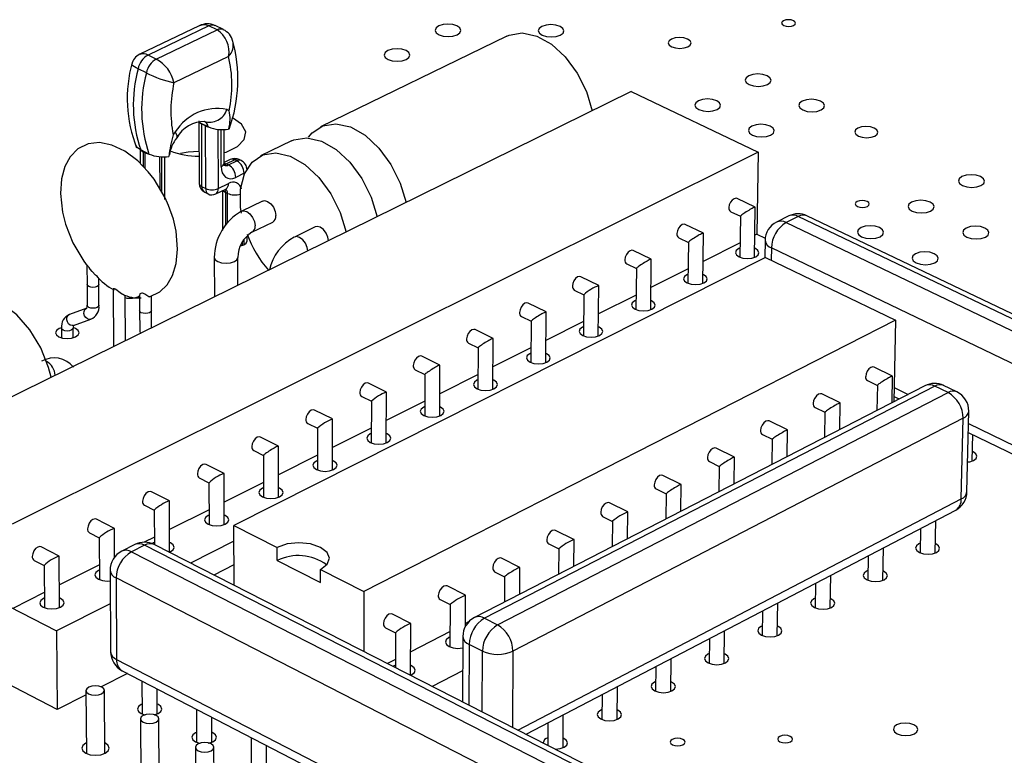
# Model space of a CAD drawing. Extents: x 0 to 200, y 0 to 149.
# Tile 7 of 10: x 123 to 152, y 106 to 127. Entities that reach past the tile are written whole.
import ezdxf

# ---------------------------------------------------------------- set-up
doc = ezdxf.new("R2010")
doc.units = 0
doc.layers.get('0').update_dxf_attribs({"linetype": 'CONTINUOUS'})

msp = doc.modelspace()

# ---------------------------------------------------------------- linework, layer by layer
at = {"color": 7, "linetype": 'CONTINUOUS'}
for p, q in [((128.528, 127.262), (126.808, 126.438)), ((128.802, 127.256), (127.043, 126.413)), ((129.042, 127.14), (128.802, 127.256)), ((129.227, 127.15), (128.988, 127.266)), ((127.283, 126.296), (129.042, 127.14)), ((137.436, 126.965), (132.041, 124.339)), ((127.283, 126.296), (127.043, 126.413)), ((129.374, 126.374), (127.794, 125.613)), ((126.995, 125.899), (126.756, 126.016)), ((141.034, 125.353), (119.427, 114.711)), ((141.034, 125.353), (144.712, 123.601)), ((128.517, 124.505), (128.522, 122.694)), ((128.545, 124.454), (128.535, 124.459)), ((128.783, 124.338), (128.545, 124.454)), ((128.71, 124.36), (128.59, 124.418)), ((128.59, 124.418), (128.596, 122.607)), ((128.715, 122.549), (128.71, 124.36)), ((128.793, 124.333), (128.783, 124.338)), ((129.25, 123.286), (129.248, 124.259)), ((131.202, 123.931), (130.301, 123.492)), ((144.712, 123.601), (123.106, 112.825)), ((126.814, 123.676), (126.816, 123.276)), ((126.832, 123.664), (126.828, 123.666)), ((127.071, 123.547), (126.832, 123.664)), ((126.959, 123.58), (126.899, 123.609)), ((127.075, 123.544), (127.071, 123.547)), ((127.535, 122.229), (127.529, 123.469)), ((127.657, 123.534), (127.647, 123.478)), ((144.712, 123.601), (144.676, 121.224)), ((129.426, 123.385), (129.25, 123.299)), ((129.554, 123.377), (129.315, 123.261)), ((129.315, 123.261), (129.374, 123.231)), ((129.374, 123.231), (129.614, 123.348)), ((129.614, 123.348), (129.554, 123.377)), ((129.744, 123.355), (129.685, 123.385)), ((129.823, 122.988), (129.583, 122.871)), ((128.596, 122.607), (128.715, 122.549)), ((129.074, 122.549), (129.374, 122.695)), ((128.687, 122.439), (128.783, 122.391)), ((129.006, 122.391), (129.295, 122.531)), ((129.201, 122.486), (129.204, 121.339)), ((129.346, 122.406), (129.287, 122.435)), ((130.357, 122.185), (129.755, 121.891)), ((144.625, 122.01), (144.103, 122.261)), ((143.918, 121.876), (144.196, 121.743)), ((144.196, 121.744), (144.178, 120.56)), ((144.605, 120.554), (144.626, 122.008)), ((145.595, 121.754), (145.24, 121.575)), ((145.873, 121.74), (145.518, 121.562)), ((159.435, 115.248), (145.873, 121.74)), ((159.684, 115.271), (146.124, 121.759)), ((130.054, 121.28), (130.655, 121.575)), ((143.123, 121.257), (142.601, 121.509)), ((145.518, 121.562), (159.081, 115.062)), ((129.913, 121.013), (129.913, 121.171)), ((130.06, 121.283), (130.054, 121.28)), ((131.882, 121.436), (131.28, 121.14)), ((143.105, 119.798), (143.124, 121.255)), ((144.676, 121.224), (144.614, 121.193)), ((144.676, 121.224), (144.913, 121.11)), ((142.415, 121.124), (142.693, 120.989)), ((142.693, 120.991), (142.678, 119.803)), ((144.185, 120.977), (143.114, 120.438)), ((144.909, 121.048), (144.902, 120.54)), ((141.614, 120.5), (141.091, 120.753)), ((158.65, 114.312), (145.095, 120.83)), ((125.275, 120.319), (125.279, 119.759)), ((128.963, 120.549), (128.966, 119.409)), ((144.921, 120.55), (129.531, 112.79)), ((129.644, 119.743), (129.643, 120.551)), ((140.904, 120.367), (141.183, 120.232)), ((141.598, 119.038), (141.615, 120.498)), ((144.921, 120.55), (148.686, 118.738)), ((141.183, 120.233), (141.169, 119.043)), ((142.683, 120.222), (141.605, 119.68)), ((125.28, 119.779), (125.284, 119.162)), ((125.62, 119.761), (125.619, 119.946)), ((125.623, 119.165), (125.619, 119.781)), ((140.096, 119.739), (139.574, 119.993)), ((126.037, 119.643), (126.047, 117.971)), ((126.387, 118.139), (126.38, 119.46)), ((139.386, 119.606), (139.664, 119.471)), ((139.664, 119.472), (139.653, 118.279)), ((140.082, 118.275), (140.097, 119.737)), ((141.174, 119.463), (140.089, 118.917)), ((126.797, 119.449), (126.8, 118.971)), ((127.142, 118.972), (127.14, 119.436)), ((138.57, 118.974), (138.049, 119.229)), ((125.27, 119.083), (124.772, 118.903)), ((126.8, 119.051), (126.804, 118.403)), ((127.143, 118.511), (127.141, 119.052)), ((138.559, 117.507), (138.571, 118.972)), ((124.888, 118.584), (125.385, 118.764)), ((125.396, 118.769), (125.385, 118.764)), ((148.686, 118.738), (133.297, 110.879)), ((137.859, 118.842), (138.138, 118.705)), ((138.138, 118.706), (138.129, 117.51)), ((139.657, 118.7), (138.565, 118.151)), ((148.686, 118.738), (148.639, 116.374)), ((124.535, 118.503), (124.537, 118.225)), ((124.876, 118.228), (124.874, 118.505)), ((124.948, 118.492), (124.879, 118.519)), ((137.037, 118.205), (136.515, 118.461)), ((136.324, 118.073), (136.604, 117.936)), ((137.028, 116.735), (137.038, 118.203)), ((136.604, 117.937), (136.597, 116.738)), ((138.132, 117.933), (137.032, 117.38)), ((135.495, 117.431), (134.974, 117.689)), ((134.782, 117.301), (135.061, 117.162)), ((135.489, 115.959), (135.496, 117.43)), ((148.601, 117.117), (148.066, 117.376)), ((133.945, 116.654), (133.424, 116.913)), ((135.061, 117.164), (135.056, 115.961)), ((136.599, 117.162), (135.492, 116.606)), ((147.877, 116.986), (148.162, 116.847)), ((148.586, 116.347), (148.601, 117.116)), ((133.941, 115.18), (133.946, 116.652)), ((149.536, 116.836), (136.496, 110.123)), ((149.827, 116.822), (136.785, 110.105)), ((137.167, 109.912), (150.208, 116.638)), ((148.162, 116.848), (148.148, 116.122)), ((150.208, 116.638), (149.827, 116.822)), ((150.463, 116.658), (150.081, 116.843)), ((133.231, 116.524), (133.511, 116.385)), ((133.511, 116.386), (133.508, 115.181)), ((135.058, 116.388), (133.943, 115.827)), ((147.084, 116.338), (146.55, 116.598)), ((147.071, 115.567), (147.085, 116.337)), ((148.642, 116.527), (148.794, 116.454)), ((132.387, 115.873), (131.866, 116.133)), ((146.359, 116.207), (146.645, 116.068)), ((146.645, 116.069), (146.632, 115.341)), ((150.756, 113.76), (150.808, 116.095)), ((132.386, 114.396), (132.388, 115.871)), ((150.643, 115.893), (137.61, 109.149)), ((145.559, 115.555), (145.025, 115.816)), ((150.592, 113.557), (150.643, 115.893)), ((131.672, 115.743), (131.952, 115.603)), ((131.952, 115.604), (131.951, 114.396)), ((133.509, 115.609), (132.387, 115.044)), ((145.547, 114.783), (145.56, 115.554)), ((150.794, 115.483), (158.723, 111.637)), ((130.82, 115.087), (130.3, 115.348)), ((144.833, 115.425), (145.119, 115.285)), ((145.119, 115.285), (145.108, 114.556)), ((150.908, 114.658), (150.925, 115.42)), ((130.104, 114.958), (130.385, 114.817)), ((130.822, 113.607), (130.821, 115.086)), ((144.026, 114.768), (143.492, 115.03)), ((150.931, 114.919), (150.914, 114.927)), ((130.385, 114.818), (130.386, 113.607)), ((131.951, 114.825), (130.822, 114.258)), ((143.299, 114.638), (143.585, 114.497)), ((144.015, 113.994), (144.026, 114.767)), ((129.245, 114.298), (128.726, 114.56)), ((143.585, 114.498), (143.575, 113.767)), ((128.528, 114.169), (128.809, 114.027)), ((129.25, 112.815), (129.247, 114.296)), ((130.385, 114.038), (129.248, 113.466)), ((142.484, 113.976), (141.951, 114.24)), ((127.662, 113.504), (127.143, 113.767)), ((128.809, 114.028), (128.813, 112.814)), ((141.757, 113.847), (142.043, 113.705)), ((142.475, 113.201), (142.485, 113.975)), ((127.669, 112.019), (127.663, 113.502)), ((142.043, 113.706), (142.034, 112.974)), ((126.944, 113.376), (127.225, 113.233)), ((127.225, 113.234), (127.23, 112.232)), ((128.811, 113.247), (127.667, 112.671)), ((137.99, 106.742), (150.429, 113.234)), ((140.935, 113.181), (140.402, 113.446)), ((126.071, 112.705), (125.551, 112.97)), ((140.206, 113.052), (140.493, 112.909)), ((140.493, 112.91), (140.485, 112.177)), ((140.927, 112.404), (140.936, 113.179)), ((149.832, 111.99), (149.852, 112.933)), ((126.077, 111.876), (126.072, 112.704)), ((129.534, 111.056), (129.531, 112.79)), ((129.531, 112.79), (130.781, 112.156)), ((139.377, 112.381), (138.844, 112.647)), ((149.412, 112.703), (149.397, 112)), ((125.351, 112.578), (125.633, 112.434)), ((125.633, 112.436), (125.641, 111.215)), ((127.229, 112.451), (126.934, 112.303)), ((129.531, 112.331), (128.277, 111.698)), ((139.371, 111.603), (139.378, 112.379)), ((124.47, 111.903), (123.952, 112.169)), ((126.664, 112.237), (126.285, 112.046)), ((126.939, 112.217), (126.561, 112.027)), ((140.519, 105.286), (126.939, 112.217)), ((140.801, 105.308), (127.224, 112.235)), ((130.781, 111.774), (130.781, 112.156)), ((138.647, 112.253), (138.935, 112.109)), ((138.935, 112.11), (138.928, 111.375)), ((148.317, 111.197), (148.336, 112.142)), ((149.855, 112.257), (149.837, 112.265)), ((123.75, 111.777), (124.032, 111.632)), ((124.483, 110.413), (124.471, 111.901)), ((126.561, 112.027), (140.14, 105.086)), ((127.657, 112.014), (127.696, 112.031)), ((130.781, 111.774), (132.036, 111.136)), ((137.811, 111.576), (137.278, 111.844)), ((147.895, 111.912), (147.882, 111.206)), ((124.032, 111.633), (124.042, 110.409)), ((125.638, 111.651), (124.478, 111.068)), ((125.944, 111.489), (125.958, 109.13)), ((129.533, 111.648), (128.952, 111.353)), ((132.036, 111.136), (132.036, 111.519)), ((132.036, 111.519), (133.297, 110.879)), ((137.806, 110.798), (137.812, 111.575)), ((148.341, 111.465), (148.323, 111.474)), ((139.693, 104.31), (126.121, 111.27)), ((126.121, 111.27), (126.135, 108.91)), ((137.08, 111.449), (137.368, 111.305)), ((137.368, 111.305), (137.363, 110.569)), ((146.795, 110.4), (146.812, 111.346)), ((136.236, 110.768), (135.704, 111.037)), ((146.37, 111.116), (146.358, 110.408)), ((122.667, 110.627), (124.392, 109.736)), ((124.038, 110.847), (123.128, 110.389)), ((133.297, 110.879), (133.293, 109.138)), ((135.504, 110.641), (135.792, 110.496)), ((136.232, 109.864), (136.237, 110.767)), ((146.819, 110.669), (146.8, 110.678)), ((125.949, 110.522), (124.392, 109.736)), ((135.792, 110.496), (135.786, 109.272)), ((145.264, 109.599), (145.279, 110.547)), ((134.653, 109.955), (134.121, 110.225)), ((136.785, 110.105), (137.167, 109.912)), ((144.838, 110.316), (144.827, 109.606)), ((133.92, 109.829), (134.208, 109.682)), ((134.648, 108.454), (134.654, 109.954)), ((136.327, 109.996), (136.232, 109.947)), ((145.289, 109.868), (145.269, 109.878)), ((124.392, 109.736), (124.41, 107.461)), ((134.208, 109.683), (134.205, 108.673)), ((135.788, 109.718), (134.651, 109.133)), ((136.158, 109.572), (136.147, 107.683)), ((143.297, 109.512), (143.287, 108.799)), ((143.726, 108.793), (143.739, 109.743)), ((136.726, 109.149), (136.344, 109.343)), ((126.135, 108.91), (139.67, 101.915)), ((142.179, 107.983), (142.19, 108.934)), ((143.751, 109.064), (143.73, 109.074)), ((124.41, 107.461), (121.925, 108.755)), ((134.206, 108.904), (133.981, 108.788)), ((141.747, 108.703), (141.739, 107.989)), ((126.454, 108.501), (125.691, 108.113)), ((126.292, 108.584), (139.82, 101.587)), ((134.64, 108.451), (134.679, 108.469)), ((136.152, 108.581), (135.275, 108.127)), ((126.867, 108.287), (126.872, 107.331)), ((127.313, 107.333), (127.31, 108.058)), ((140.623, 107.169), (140.634, 108.122)), ((142.205, 108.255), (142.182, 108.265)), ((125.248, 107.887), (124.41, 107.461)), ((125.247, 108.009), (125.259, 106.184)), ((125.79, 106.188), (125.779, 108.012)), ((140.189, 107.89), (140.182, 107.174)), ((127.343, 107.602), (127.312, 107.616)), ((128.445, 107.471), (128.448, 106.513)), ((128.89, 106.514), (128.888, 107.241)), ((139.06, 106.35), (139.068, 107.305)), ((140.65, 107.442), (140.626, 107.453)), ((126.828, 107.189), (126.837, 105.36)), ((127.369, 105.363), (127.361, 107.191)), ((138.623, 107.073), (138.618, 106.422)), ((128.92, 106.785), (128.889, 106.799)), ((130.031, 106.65), (130.033, 105.691)), ((139.087, 106.624), (139.062, 106.635)), ((125.808, 106.485), (125.789, 106.495)), ((128.417, 106.364), (128.423, 104.532)), ((128.957, 104.534), (128.952, 106.366)), ((130.476, 105.691), (130.475, 106.421))]:
    msp.add_line(p, q, dxfattribs=at)
at = {"color": 8, "linetype": 'CONTINUOUS'}
for p, q in [((129.069, 124.265), (129.074, 122.549)), ((129.162, 123.183), (129.16, 124.257)), ((126.899, 123.609), (126.901, 123.188)), ((126.961, 123.127), (126.959, 123.58)), ((127.38, 123.475), (127.384, 122.542)), ((127.445, 122.439), (127.441, 123.47)), ((129.823, 122.939), (129.823, 122.988)), ((129.287, 122.435), (129.289, 121.481)), ((129.348, 121.554), (129.346, 122.406)), ((129.766, 120.974), (129.767, 120.896)), ((129.826, 120.921), (129.826, 121.064)), ((145.095, 120.83), (145.09, 120.469)), ((148.647, 116.781), (149.05, 116.586)), ((150.8, 115.738), (158.577, 111.968)), ((137.755, 106.863), (150.592, 113.557)), ((136.344, 109.343), (136.334, 107.587)), ((136.715, 107.393), (136.726, 109.149)), ((137.61, 109.149), (137.594, 106.944))]:
    msp.add_line(p, q, dxfattribs=at)
at = {"color": 7, "linetype": 'CONTINUOUS'}
for points in [[(145.729, 127.409), (145.662, 127.43), (145.585, 127.438), (145.509, 127.43), (145.445, 127.409), (145.403, 127.378), (145.39, 127.341), (145.407, 127.304), (145.452, 127.273), (145.518, 127.252), (145.595, 127.245), (145.672, 127.252), (145.735, 127.273), (145.777, 127.304), (145.791, 127.341), (145.774, 127.378), (145.729, 127.409)], [(135.989, 127.256), (135.868, 127.294), (135.726, 127.308), (135.585, 127.294), (135.465, 127.256), (135.385, 127.198), (135.358, 127.129), (135.387, 127.061), (135.469, 127.003), (135.59, 126.964), (135.732, 126.951), (135.874, 126.964), (135.994, 127.003), (136.073, 127.061), (136.1, 127.129), (136.071, 127.198), (135.989, 127.256)], [(138.975, 127.244), (138.853, 127.283), (138.711, 127.297), (138.569, 127.283), (138.45, 127.244), (138.371, 127.186), (138.344, 127.118), (138.374, 127.05), (138.456, 126.992), (138.578, 126.953), (138.72, 126.939), (138.862, 126.953), (138.981, 126.992), (139.06, 127.05), (139.087, 127.118), (139.057, 127.186), (138.975, 127.244)], [(137.436, 126.965), (137.502, 126.994), (137.881, 127.054), (138.299, 126.962), (138.724, 126.724), (139.125, 126.357), (139.471, 125.89), (139.738, 125.356), (139.903, 124.796)], [(142.666, 126.878), (142.557, 126.912), (142.43, 126.924), (142.305, 126.912), (142.199, 126.878), (142.129, 126.826), (142.106, 126.765), (142.134, 126.704), (142.207, 126.653), (142.316, 126.618), (142.443, 126.606), (142.569, 126.618), (142.675, 126.653), (142.744, 126.704), (142.767, 126.765), (142.739, 126.826), (142.666, 126.878)], [(134.517, 126.541), (134.396, 126.58), (134.253, 126.594), (134.111, 126.58), (133.991, 126.541), (133.911, 126.483), (133.883, 126.414), (133.912, 126.346), (133.993, 126.287), (134.114, 126.248), (134.257, 126.235), (134.399, 126.248), (134.52, 126.287), (134.6, 126.346), (134.627, 126.414), (134.598, 126.483), (134.517, 126.541)], [(144.966, 125.812), (144.844, 125.851), (144.7, 125.865), (144.558, 125.851), (144.439, 125.812), (144.361, 125.754), (144.336, 125.684), (144.367, 125.615), (144.451, 125.557), (144.574, 125.518), (144.717, 125.504), (144.859, 125.518), (144.979, 125.557), (145.057, 125.615), (145.082, 125.684), (145.05, 125.754), (144.966, 125.812)], [(143.509, 125.09), (143.386, 125.13), (143.243, 125.143), (143.1, 125.13), (142.98, 125.09), (142.902, 125.032), (142.876, 124.962), (142.907, 124.893), (142.991, 124.834), (143.114, 124.794), (143.258, 124.781), (143.4, 124.794), (143.52, 124.834), (143.599, 124.893), (143.624, 124.962), (143.593, 125.032), (143.509, 125.09)], [(146.517, 125.079), (146.394, 125.118), (146.25, 125.132), (146.108, 125.118), (145.989, 125.079), (145.911, 125.02), (145.886, 124.951), (145.918, 124.881), (146.002, 124.822), (146.125, 124.783), (146.269, 124.769), (146.412, 124.783), (146.531, 124.822), (146.609, 124.881), (146.634, 124.951), (146.601, 125.02), (146.517, 125.079)], [(129.249, 123.588), (129.303, 123.605), (129.632, 123.765), (129.829, 123.969), (129.871, 124.194), (129.752, 124.411), (129.488, 124.596)], [(131.694, 124.036), (131.796, 124.161), (132.107, 124.368), (132.485, 124.426), (132.902, 124.331), (133.327, 124.089), (133.729, 123.718), (134.077, 123.245), (134.346, 122.706), (134.515, 122.142)], [(145.06, 124.354), (144.936, 124.393), (144.792, 124.407), (144.65, 124.393), (144.53, 124.354), (144.451, 124.295), (144.426, 124.225), (144.458, 124.155), (144.542, 124.096), (144.665, 124.056), (144.81, 124.042), (144.952, 124.056), (145.072, 124.096), (145.151, 124.155), (145.176, 124.225), (145.144, 124.295), (145.06, 124.354)], [(148.071, 124.295), (147.96, 124.33), (147.832, 124.343), (147.705, 124.33), (147.599, 124.295), (147.53, 124.243), (147.508, 124.181), (147.537, 124.118), (147.612, 124.066), (147.723, 124.031), (147.851, 124.018), (147.978, 124.031), (148.084, 124.066), (148.153, 124.118), (148.175, 124.181), (148.146, 124.243), (148.071, 124.295)], [(131.202, 123.931), (131.268, 123.96), (131.646, 124.018), (132.063, 123.922), (132.488, 123.679), (132.89, 123.307), (133.239, 122.834), (133.508, 122.294), (133.677, 121.73)], [(127.541, 122.278), (127.218, 122.82), (127.052, 123.033), (126.744, 123.351), (126.37, 123.629), (125.996, 123.805), (125.639, 123.876), (125.314, 123.844), (125.008, 123.696), (124.788, 123.469), (124.635, 123.186), (124.538, 122.831), (124.507, 122.401), (124.565, 121.863), (124.651, 121.519), (124.865, 120.976)], [(126.828, 123.666), (126.725, 123.739), (126.687, 123.804)], [(128.519, 123.623), (128.208, 123.601), (127.981, 123.56)], [(129.748, 121.832), (129.725, 122.002), (129.724, 122.525), (129.837, 122.974), (130.057, 123.314), (130.367, 123.521), (130.744, 123.579), (131.161, 123.482), (131.586, 123.239), (131.989, 122.866), (132.337, 122.392), (132.607, 121.852), (132.776, 121.286)], [(129.162, 123.183), (129.171, 123.086), (129.195, 123.001), (129.234, 122.931), (129.286, 122.878), (129.35, 122.845), (129.423, 122.832), (129.501, 122.841), (129.583, 122.871)], [(151.144, 122.892), (151.019, 122.932), (150.874, 122.946), (150.731, 122.932), (150.611, 122.892), (150.534, 122.832), (150.51, 122.762), (150.543, 122.691), (150.629, 122.632), (150.754, 122.592), (150.899, 122.577), (151.042, 122.592), (151.162, 122.632), (151.24, 122.691), (151.263, 122.762), (151.23, 122.832), (151.144, 122.892)], [(129.295, 122.531), (129.312, 122.538), (129.312, 122.538)], [(127.085, 119.41), (127.388, 119.554), (127.596, 119.759), (127.754, 120.033), (127.857, 120.377), (127.898, 120.793), (127.855, 121.312), (127.777, 121.656), (127.639, 122.06), (127.541, 122.278)], [(130.357, 122.185), (130.414, 122.198), (130.505, 122.176), (130.597, 122.108), (130.675, 122.006), (130.727, 121.884), (130.745, 121.762)], [(144.103, 122.261), (144.069, 122.268), (144.013, 122.254), (143.956, 122.212), (143.908, 122.148), (143.875, 122.071), (143.863, 121.994)], [(147.864, 122.172), (147.797, 122.194), (147.718, 122.202), (147.641, 122.194), (147.576, 122.172), (147.534, 122.14), (147.52, 122.102), (147.538, 122.064), (147.584, 122.031), (147.651, 122.009), (147.73, 122.002), (147.807, 122.009), (147.872, 122.031), (147.915, 122.064), (147.928, 122.102), (147.91, 122.14), (147.864, 122.172)], [(149.688, 122.155), (149.563, 122.196), (149.417, 122.21), (149.274, 122.196), (149.154, 122.155), (149.075, 122.095), (149.051, 122.025), (149.084, 121.954), (149.17, 121.894), (149.295, 121.853), (149.44, 121.839), (149.584, 121.853), (149.704, 121.894), (149.782, 121.954), (149.807, 122.025), (149.773, 122.095), (149.688, 122.155)], [(144.626, 122.008), (144.626, 122.01), (144.621, 122.01), (144.609, 122.007), (144.591, 121.999), (144.568, 121.988), (144.54, 121.974), (144.508, 121.956), (144.473, 121.936), (144.436, 121.914), (144.399, 121.892), (144.362, 121.868), (144.326, 121.845), (144.293, 121.823), (144.263, 121.802), (144.238, 121.784), (144.219, 121.768), (144.205, 121.756), (144.197, 121.748), (144.196, 121.744)], [(142.601, 121.509), (142.567, 121.516), (142.51, 121.502), (142.453, 121.46), (142.405, 121.395), (142.372, 121.319), (142.36, 121.242)], [(148.223, 121.415), (148.098, 121.456), (147.953, 121.47), (147.809, 121.456), (147.688, 121.415), (147.609, 121.355), (147.584, 121.284), (147.617, 121.213), (147.703, 121.152), (147.828, 121.112), (147.974, 121.098), (148.118, 121.112), (148.239, 121.152), (148.317, 121.213), (148.342, 121.284), (148.309, 121.355), (148.223, 121.415)], [(151.27, 121.404), (151.145, 121.444), (150.999, 121.458), (150.855, 121.444), (150.735, 121.404), (150.657, 121.343), (150.633, 121.272), (150.666, 121.201), (150.753, 121.14), (150.878, 121.1), (151.024, 121.086), (151.168, 121.1), (151.289, 121.14), (151.367, 121.201), (151.39, 121.272), (151.357, 121.343), (151.27, 121.404)], [(132.272, 121.038), (132.254, 121.135), (132.202, 121.257), (132.124, 121.359), (132.032, 121.427), (131.94, 121.45), (131.882, 121.436)], [(143.123, 121.257), (143.119, 121.257), (143.107, 121.253), (143.089, 121.246), (143.065, 121.235), (143.037, 121.22), (143.005, 121.203), (142.97, 121.183), (142.933, 121.161), (142.896, 121.138), (142.859, 121.114), (142.823, 121.091), (142.79, 121.069), (142.76, 121.049), (142.735, 121.03), (142.716, 121.015), (142.702, 121.003), (142.694, 120.994), (142.693, 120.989), (142.694, 120.989)], [(124.865, 120.976), (125.184, 120.44), (125.284, 120.311)], [(129.725, 120.884), (129.817, 120.916), (129.89, 120.97), (129.916, 121.034), (129.913, 121.055)], [(141.091, 120.753), (141.057, 120.761), (141, 120.746), (140.943, 120.704), (140.894, 120.639), (140.861, 120.562), (140.849, 120.485)], [(144.182, 120.822), (144.147, 120.806), (144.076, 120.752), (144.053, 120.688), (144.081, 120.624), (144.158, 120.569), (144.27, 120.533), (144.401, 120.52), (144.531, 120.533), (144.64, 120.569), (144.64, 120.569)], [(144.64, 120.569), (144.711, 120.624), (144.734, 120.688), (144.705, 120.752), (144.629, 120.806), (144.608, 120.816)], [(149.807, 120.659), (149.681, 120.7), (149.535, 120.714), (149.391, 120.7), (149.27, 120.659), (149.191, 120.599), (149.167, 120.527), (149.2, 120.456), (149.286, 120.395), (149.412, 120.354), (149.558, 120.34), (149.703, 120.354), (149.824, 120.395), (149.902, 120.456), (149.926, 120.527), (149.893, 120.599), (149.807, 120.659)], [(125.567, 120.017), (125.561, 120.015), (125.55, 120.018), (125.518, 120.041), (125.429, 120.142), (125.372, 120.213), (125.337, 120.257), (125.313, 120.285), (125.296, 120.304), (125.284, 120.316), (125.277, 120.321), (125.277, 120.319)], [(141.614, 120.5), (141.609, 120.5), (141.597, 120.496), (141.579, 120.489), (141.555, 120.478), (141.527, 120.463), (141.495, 120.445), (141.46, 120.425), (141.423, 120.403), (141.385, 120.38), (141.348, 120.357), (141.312, 120.334), (141.279, 120.311), (141.25, 120.291), (141.225, 120.273), (141.205, 120.257), (141.191, 120.245), (141.184, 120.236), (141.183, 120.232), (141.184, 120.232)], [(142.681, 120.067), (142.647, 120.052), (142.575, 119.997), (142.551, 119.932), (142.58, 119.868), (142.656, 119.813), (142.769, 119.777), (142.9, 119.764), (143.03, 119.777), (143.14, 119.813), (143.14, 119.813)], [(143.14, 119.813), (143.212, 119.868), (143.235, 119.932), (143.206, 119.997), (143.13, 120.052), (143.109, 120.061)], [(139.574, 119.993), (139.539, 120.001), (139.482, 119.986), (139.424, 119.943), (139.375, 119.879), (139.342, 119.802), (139.33, 119.725)], [(126.04, 119.643), (126.039, 119.651), (126.049, 119.656), (126.067, 119.653), (126.088, 119.644), (126.114, 119.629), (126.149, 119.604), (126.2, 119.564), (126.275, 119.505), (126.301, 119.491)], [(127.089, 119.41), (127.082, 119.409), (127.066, 119.413), (127.011, 119.448), (126.947, 119.489), (126.917, 119.503), (126.886, 119.513), (126.862, 119.515), (126.837, 119.511), (126.811, 119.494), (126.798, 119.449)], [(124.238, 117.08), (124.164, 117.367), (123.938, 117.933), (123.622, 118.453), (123.241, 118.888), (122.822, 119.206), (122.398, 119.383), (121.998, 119.407), (121.753, 119.332)], [(138.049, 119.229), (138.013, 119.237), (137.955, 119.223), (137.898, 119.179), (137.848, 119.114), (137.815, 119.037), (137.803, 118.96)], [(141.172, 119.308), (141.139, 119.293), (141.066, 119.238), (141.042, 119.173), (141.071, 119.108), (141.147, 119.053), (141.259, 119.016), (141.391, 119.003), (141.522, 119.016), (141.632, 119.053), (141.632, 119.053)], [(141.632, 119.053), (141.704, 119.108), (141.728, 119.173), (141.699, 119.238), (141.623, 119.293), (141.601, 119.303)], [(125.284, 119.162), (125.284, 119.164), (125.284, 119.165)], [(138.57, 118.974), (138.565, 118.974), (138.553, 118.97), (138.534, 118.962), (138.51, 118.951), (138.482, 118.936), (138.45, 118.918), (138.414, 118.898), (138.377, 118.876), (138.339, 118.853), (138.302, 118.83), (138.266, 118.806), (138.233, 118.784), (138.204, 118.764), (138.179, 118.745), (138.16, 118.73), (138.146, 118.718), (138.139, 118.71), (138.139, 118.705), (138.139, 118.705)], [(124.534, 118.518), (124.468, 118.492), (124.393, 118.437), (124.365, 118.373), (124.39, 118.308), (124.462, 118.253), (124.572, 118.217), (124.702, 118.204), (124.832, 118.217), (124.943, 118.253), (125.018, 118.308), (125.046, 118.373), (125.021, 118.437), (124.948, 118.492), (124.948, 118.492)], [(124.874, 118.505), (124.874, 118.504), (124.874, 118.503)], [(136.515, 118.461), (136.479, 118.469), (136.421, 118.455), (136.363, 118.411), (136.314, 118.346), (136.28, 118.269), (136.268, 118.191)], [(139.656, 118.545), (139.623, 118.53), (139.55, 118.475), (139.526, 118.41), (139.554, 118.345), (139.63, 118.289), (139.742, 118.252), (139.874, 118.239), (140.005, 118.252), (140.116, 118.289), (140.116, 118.289)], [(140.116, 118.289), (140.188, 118.345), (140.213, 118.41), (140.184, 118.475), (140.108, 118.53), (140.085, 118.541)], [(137.037, 118.205), (137.031, 118.205), (137.019, 118.201), (137, 118.193), (136.976, 118.182), (136.947, 118.167), (136.915, 118.149), (136.88, 118.129), (136.842, 118.107), (136.805, 118.084), (136.767, 118.06), (136.731, 118.037), (136.698, 118.015), (136.669, 117.994), (136.645, 117.976), (136.625, 117.96), (136.612, 117.948), (136.605, 117.94), (136.604, 117.936), (136.605, 117.935)], [(138.131, 117.778), (138.099, 117.764), (138.025, 117.708), (138.001, 117.642), (138.028, 117.577), (138.104, 117.521), (138.217, 117.484), (138.349, 117.471), (138.481, 117.484), (138.592, 117.521), (138.592, 117.521)], [(138.592, 117.521), (138.665, 117.577), (138.69, 117.642), (138.662, 117.708), (138.586, 117.764), (138.561, 117.774)], [(134.974, 117.689), (134.937, 117.698), (134.878, 117.683), (134.82, 117.639), (134.771, 117.574), (134.737, 117.496), (134.725, 117.419)], [(135.495, 117.431), (135.489, 117.431), (135.476, 117.428), (135.458, 117.42), (135.434, 117.408), (135.405, 117.393), (135.372, 117.375), (135.337, 117.355), (135.3, 117.333), (135.262, 117.31), (135.224, 117.286), (135.189, 117.263), (135.156, 117.241), (135.126, 117.22), (135.102, 117.202), (135.082, 117.187), (135.069, 117.175), (135.062, 117.166), (135.062, 117.162), (135.062, 117.162)], [(148.066, 117.376), (148.032, 117.383), (147.975, 117.369), (147.918, 117.325), (147.869, 117.259), (147.835, 117.182), (147.823, 117.104)], [(133.424, 116.913), (133.386, 116.922), (133.328, 116.907), (133.269, 116.863), (133.22, 116.797), (133.186, 116.72), (133.174, 116.642)], [(136.598, 117.007), (136.567, 116.993), (136.493, 116.937), (136.468, 116.871), (136.495, 116.805), (136.571, 116.749), (136.684, 116.712), (136.816, 116.699), (136.948, 116.712), (137.06, 116.749), (137.06, 116.749)], [(137.06, 116.749), (137.133, 116.805), (137.158, 116.871), (137.131, 116.937), (137.055, 116.993), (137.03, 117.004)], [(148.601, 117.116), (148.601, 117.116), (148.596, 117.117), (148.584, 117.113), (148.567, 117.105), (148.543, 117.093), (148.515, 117.078), (148.483, 117.061), (148.447, 117.04), (148.41, 117.018), (148.371, 116.995), (148.333, 116.971), (148.297, 116.948), (148.263, 116.926), (148.233, 116.905), (148.207, 116.887), (148.187, 116.872), (148.172, 116.86), (148.164, 116.852), (148.162, 116.848)], [(146.55, 116.598), (146.515, 116.606), (146.458, 116.591), (146.4, 116.547), (146.351, 116.481), (146.317, 116.404), (146.305, 116.326)], [(147.085, 116.337), (147.084, 116.338), (147.079, 116.338), (147.067, 116.334), (147.049, 116.326), (147.026, 116.314), (146.997, 116.299), (146.965, 116.281), (146.929, 116.261), (146.892, 116.239), (146.853, 116.216), (146.815, 116.192), (146.779, 116.169), (146.745, 116.146), (146.715, 116.126), (146.689, 116.108), (146.669, 116.092), (146.654, 116.08), (146.646, 116.072), (146.645, 116.069)], [(131.866, 116.133), (131.828, 116.142), (131.769, 116.127), (131.71, 116.083), (131.66, 116.017), (131.627, 115.939), (131.615, 115.861)], [(135.057, 116.232), (135.027, 116.218), (134.952, 116.162), (134.927, 116.096), (134.954, 116.029), (135.03, 115.973), (135.143, 115.936), (135.275, 115.922), (135.408, 115.936), (135.52, 115.973)], [(135.52, 115.973), (135.594, 116.029), (135.619, 116.096), (135.592, 116.162), (135.516, 116.218), (135.49, 116.23)], [(145.025, 115.816), (144.989, 115.824), (144.932, 115.809), (144.874, 115.765), (144.825, 115.699), (144.791, 115.621), (144.778, 115.543)], [(145.56, 115.554), (145.559, 115.555), (145.554, 115.555), (145.542, 115.551), (145.524, 115.543), (145.5, 115.531), (145.472, 115.516), (145.439, 115.498), (145.403, 115.477), (145.366, 115.455), (145.327, 115.432), (145.289, 115.408), (145.253, 115.385), (145.219, 115.363), (145.189, 115.342), (145.163, 115.324), (145.143, 115.309), (145.128, 115.297), (145.121, 115.289), (145.119, 115.285)], [(130.3, 115.348), (130.261, 115.358), (130.202, 115.342), (130.143, 115.298), (130.093, 115.232), (130.059, 115.154), (130.048, 115.076)], [(133.508, 115.453), (133.479, 115.439), (133.404, 115.383), (133.378, 115.316), (133.405, 115.25), (133.48, 115.193), (133.593, 115.155), (133.726, 115.142), (133.859, 115.155), (133.972, 115.193), (133.972, 115.193)], [(133.972, 115.193), (134.046, 115.25), (134.072, 115.316), (134.045, 115.383), (133.969, 115.439), (133.942, 115.451)], [(130.82, 115.087), (130.814, 115.087), (130.801, 115.083), (130.782, 115.075), (130.757, 115.063), (130.728, 115.048), (130.695, 115.03), (130.659, 115.01), (130.622, 114.987), (130.584, 114.964), (130.546, 114.941), (130.51, 114.917), (130.477, 114.895), (130.448, 114.874), (130.424, 114.856), (130.405, 114.841), (130.392, 114.829), (130.385, 114.821), (130.386, 114.817), (130.386, 114.817)], [(143.492, 115.03), (143.456, 115.038), (143.398, 115.023), (143.34, 114.979), (143.29, 114.913), (143.257, 114.835), (143.244, 114.756)], [(150.776, 114.628), (150.838, 114.637), (150.947, 114.675), (151.018, 114.731), (151.04, 114.797), (151.009, 114.863), (150.931, 114.919)], [(131.951, 114.669), (131.922, 114.656), (131.847, 114.599), (131.82, 114.533), (131.847, 114.466), (131.923, 114.409), (132.036, 114.371), (132.169, 114.357), (132.302, 114.371), (132.415, 114.409)], [(132.415, 114.409), (132.49, 114.466), (132.517, 114.533), (132.49, 114.599), (132.414, 114.656), (132.386, 114.669)], [(144.026, 114.767), (144.026, 114.767), (144.021, 114.767), (144.009, 114.763), (143.99, 114.755), (143.966, 114.744), (143.938, 114.728), (143.905, 114.71), (143.869, 114.69), (143.832, 114.668), (143.793, 114.644), (143.755, 114.621), (143.718, 114.597), (143.685, 114.575), (143.654, 114.554), (143.629, 114.536), (143.609, 114.521), (143.594, 114.509), (143.587, 114.501), (143.585, 114.498)], [(128.726, 114.56), (128.686, 114.569), (128.626, 114.554), (128.567, 114.51), (128.517, 114.443), (128.483, 114.365), (128.472, 114.287)], [(141.951, 114.24), (141.914, 114.248), (141.856, 114.233), (141.798, 114.189), (141.748, 114.122), (141.714, 114.044), (141.702, 113.966)], [(127.143, 113.767), (127.102, 113.777), (127.043, 113.761), (126.983, 113.717), (126.932, 113.65), (126.899, 113.572), (126.887, 113.493)], [(130.386, 113.882), (130.358, 113.869), (130.282, 113.812), (130.255, 113.745), (130.281, 113.677), (130.357, 113.62), (130.47, 113.582), (130.604, 113.569), (130.737, 113.582), (130.85, 113.62), (130.85, 113.62)], [(130.85, 113.62), (130.926, 113.677), (130.953, 113.745), (130.926, 113.812), (130.851, 113.869), (130.822, 113.882)], [(142.484, 113.976), (142.479, 113.976), (142.467, 113.972), (142.449, 113.964), (142.425, 113.952), (142.396, 113.937), (142.363, 113.918), (142.327, 113.898), (142.289, 113.876), (142.251, 113.852), (142.213, 113.829), (142.176, 113.805), (142.142, 113.783), (142.112, 113.762), (142.087, 113.744), (142.066, 113.729), (142.052, 113.717), (142.045, 113.709), (142.044, 113.705), (142.044, 113.705)], [(140.402, 113.446), (140.364, 113.454), (140.306, 113.438), (140.247, 113.394), (140.197, 113.327), (140.163, 113.249), (140.151, 113.17)], [(125.551, 112.97), (125.51, 112.98), (125.45, 112.964), (125.39, 112.92), (125.339, 112.853), (125.306, 112.774), (125.294, 112.696)], [(128.812, 113.09), (128.785, 113.078), (128.708, 113.02), (128.681, 112.953), (128.707, 112.885), (128.782, 112.828), (128.896, 112.789), (129.03, 112.776), (129.164, 112.789), (129.278, 112.828)], [(129.278, 112.828), (129.354, 112.885), (129.381, 112.953), (129.355, 113.02), (129.279, 113.078), (129.249, 113.091)], [(138.844, 112.647), (138.806, 112.656), (138.747, 112.64), (138.688, 112.595), (138.638, 112.528), (138.604, 112.45), (138.592, 112.371)], [(123.952, 112.169), (123.91, 112.179), (123.849, 112.163), (123.789, 112.118), (123.738, 112.051), (123.704, 111.972), (123.693, 111.894)], [(127.23, 112.294), (127.203, 112.282), (127.165, 112.259)], [(127.696, 112.031), (127.773, 112.088), (127.8, 112.156), (127.774, 112.224), (127.699, 112.282), (127.668, 112.296)], [(132.036, 111.519), (132.229, 111.665), (132.296, 111.838), (132.228, 112.01), (132.035, 112.156), (131.747, 112.253), (131.408, 112.288), (131.069, 112.253), (130.781, 112.156)], [(149.403, 112.274), (149.364, 112.257), (149.292, 112.2), (149.27, 112.132), (149.301, 112.065), (149.379, 112.008), (149.494, 111.97), (149.628, 111.956), (149.76, 111.97), (149.871, 112.008), (149.943, 112.065), (149.965, 112.132), (149.934, 112.2), (149.855, 112.257), (149.855, 112.257)], [(137.278, 111.844), (137.24, 111.853), (137.181, 111.837), (137.121, 111.792), (137.071, 111.725), (137.037, 111.646), (137.025, 111.567)], [(125.639, 111.494), (125.613, 111.482), (125.536, 111.424), (125.508, 111.356), (125.533, 111.288), (125.609, 111.23), (125.722, 111.191), (125.856, 111.177), (125.945, 111.183)], [(137.811, 111.576), (137.805, 111.576), (137.792, 111.572), (137.773, 111.563), (137.749, 111.551), (137.72, 111.536), (137.687, 111.517), (137.65, 111.497), (137.612, 111.474), (137.574, 111.451), (137.535, 111.427), (137.499, 111.404), (137.465, 111.381), (137.435, 111.361), (137.41, 111.343), (137.39, 111.328), (137.376, 111.316), (137.369, 111.308), (137.368, 111.304), (137.368, 111.304)], [(147.887, 111.482), (147.849, 111.465), (147.777, 111.408), (147.754, 111.34), (147.784, 111.272), (147.863, 111.215), (147.978, 111.176), (148.112, 111.163), (148.245, 111.176), (148.356, 111.215), (148.428, 111.272), (148.451, 111.34), (148.42, 111.408), (148.341, 111.465), (148.341, 111.465)], [(135.704, 111.037), (135.665, 111.046), (135.605, 111.03), (135.546, 110.985), (135.495, 110.917), (135.461, 110.838), (135.449, 110.759)], [(124.04, 110.69), (124.015, 110.678), (123.937, 110.62), (123.909, 110.551), (123.934, 110.482), (124.009, 110.424), (124.122, 110.385), (124.257, 110.371), (124.392, 110.385), (124.508, 110.424)], [(124.508, 110.424), (124.586, 110.482), (124.614, 110.551), (124.589, 110.62), (124.514, 110.678), (124.481, 110.693)], [(146.363, 110.686), (146.326, 110.669), (146.253, 110.611), (146.23, 110.543), (146.26, 110.475), (146.338, 110.417), (146.454, 110.379), (146.588, 110.365), (146.721, 110.379), (146.832, 110.417), (146.905, 110.475), (146.928, 110.543), (146.898, 110.611), (146.819, 110.669), (146.819, 110.669)], [(134.121, 110.225), (134.081, 110.234), (134.021, 110.218), (133.961, 110.173), (133.911, 110.105), (133.876, 110.026), (133.864, 109.947)], [(144.831, 109.885), (144.794, 109.868), (144.721, 109.811), (144.698, 109.742), (144.727, 109.674), (144.806, 109.616), (144.921, 109.577), (145.056, 109.563), (145.189, 109.577), (145.301, 109.616), (145.374, 109.674), (145.398, 109.742), (145.368, 109.811), (145.289, 109.868), (145.289, 109.868)], [(135.788, 109.555), (135.756, 109.541), (135.68, 109.482), (135.654, 109.413), (135.682, 109.343), (135.76, 109.285), (135.875, 109.245), (136.011, 109.231), (136.146, 109.245), (136.156, 109.247)], [(143.291, 109.08), (143.255, 109.064), (143.181, 109.006), (143.157, 108.937), (143.187, 108.868), (143.265, 108.81), (143.38, 108.771), (143.515, 108.757), (143.649, 108.771), (143.762, 108.81), (143.835, 108.868), (143.859, 108.937), (143.83, 109.006), (143.751, 109.064), (143.751, 109.064)], [(134.205, 108.74), (134.174, 108.726), (134.141, 108.706)], [(134.679, 108.469), (134.756, 108.528), (134.782, 108.597), (134.754, 108.667), (134.676, 108.726), (134.649, 108.739)], [(125.327, 108.107), (125.268, 108.063), (125.247, 108.011), (125.266, 107.958), (125.323, 107.914), (125.409, 107.884), (125.51, 107.874), (125.612, 107.884), (125.699, 107.914), (125.758, 107.958), (125.779, 108.011), (125.76, 108.063), (125.703, 108.107), (125.617, 108.137), (125.516, 108.147), (125.414, 108.137), (125.327, 108.107)], [(141.742, 108.271), (141.707, 108.255), (141.633, 108.196), (141.608, 108.127), (141.638, 108.058), (141.716, 107.999), (141.831, 107.96), (141.967, 107.946), (142.101, 107.96), (142.214, 107.999), (142.288, 108.058), (142.312, 108.127), (142.283, 108.196), (142.205, 108.255), (142.205, 108.255)], [(126.871, 107.614), (126.844, 107.602), (126.767, 107.543), (126.739, 107.474), (126.765, 107.404), (126.841, 107.345), (126.955, 107.306), (126.957, 107.305)], [(127.223, 107.306), (127.225, 107.306), (127.34, 107.345), (127.417, 107.404), (127.445, 107.474), (127.419, 107.543), (127.343, 107.602)], [(126.907, 107.287), (126.849, 107.243), (126.828, 107.19), (126.847, 107.137), (126.904, 107.093), (126.991, 107.063), (127.093, 107.053), (127.195, 107.063), (127.282, 107.093), (127.34, 107.137), (127.361, 107.19), (127.342, 107.243), (127.284, 107.287), (127.198, 107.317), (127.096, 107.327), (126.994, 107.317), (126.907, 107.287)], [(140.185, 107.457), (140.151, 107.442), (140.076, 107.383), (140.051, 107.313), (140.08, 107.244), (140.158, 107.185), (140.274, 107.145), (140.41, 107.131), (140.544, 107.145), (140.658, 107.185), (140.732, 107.244), (140.757, 107.313), (140.728, 107.383), (140.65, 107.442), (140.65, 107.442)], [(149.22, 107.014), (149.103, 107.054), (148.967, 107.068), (148.833, 107.054), (148.72, 107.014), (148.647, 106.955), (148.624, 106.885), (148.655, 106.816), (148.735, 106.756), (148.852, 106.717), (148.988, 106.703), (149.123, 106.717), (149.235, 106.756), (149.308, 106.816), (149.331, 106.885), (149.3, 106.955), (149.22, 107.014)], [(128.447, 106.798), (128.42, 106.785), (128.343, 106.726), (128.315, 106.656), (128.341, 106.586), (128.417, 106.527), (128.532, 106.488), (128.551, 106.484)], [(128.795, 106.486), (128.803, 106.488), (128.918, 106.527), (128.995, 106.586), (129.023, 106.656), (128.996, 106.726), (128.92, 106.785)], [(142.528, 106.594), (142.457, 106.618), (142.374, 106.626), (142.293, 106.618), (142.224, 106.594), (142.178, 106.558), (142.164, 106.515), (142.181, 106.473), (142.229, 106.437), (142.3, 106.413), (142.383, 106.404), (142.465, 106.413), (142.533, 106.437), (142.579, 106.473), (142.593, 106.515), (142.576, 106.558), (142.528, 106.594)], [(145.639, 106.682), (145.568, 106.706), (145.485, 106.714), (145.403, 106.706), (145.335, 106.682), (145.29, 106.646), (145.275, 106.603), (145.294, 106.561), (145.342, 106.525), (145.413, 106.501), (145.495, 106.492), (145.577, 106.501), (145.646, 106.525), (145.691, 106.561), (145.705, 106.603), (145.687, 106.646), (145.639, 106.682)], [(125.257, 106.491), (125.245, 106.485), (125.158, 106.418), (125.126, 106.34), (125.154, 106.261), (125.239, 106.194), (125.368, 106.149), (125.52, 106.134), (125.673, 106.149), (125.803, 106.194), (125.891, 106.261), (125.922, 106.34), (125.893, 106.418), (125.808, 106.485)], [(128.496, 106.463), (128.438, 106.418), (128.417, 106.365), (128.437, 106.312), (128.495, 106.267), (128.581, 106.237), (128.683, 106.227), (128.786, 106.237), (128.873, 106.267), (128.931, 106.312), (128.952, 106.365), (128.932, 106.418), (128.875, 106.463), (128.788, 106.493), (128.686, 106.503), (128.583, 106.493), (128.496, 106.463)], [(138.834, 106.312), (138.844, 106.312), (138.979, 106.326), (139.093, 106.366), (139.169, 106.425), (139.194, 106.495), (139.165, 106.565), (139.087, 106.624)]]:
    msp.add_lwpolyline(points, dxfattribs=at)
at = {"color": 8, "linetype": 'CONTINUOUS'}
for points in [[(126.756, 126.016), (126.702, 126.043), (126.606, 126.098), (126.57, 126.133), (126.576, 126.136)], [(127.876, 124.016), (127.885, 124.033), (127.886, 124.073), (127.869, 124.125), (127.834, 124.188)], [(129.25, 123.279), (129.274, 123.275), (129.315, 123.261)], [(129.253, 123.242), (129.274, 123.246), (129.315, 123.261)], [(129.755, 121.891), (129.812, 121.904), (129.904, 121.882), (129.996, 121.814), (130.073, 121.711), (130.126, 121.59), (130.144, 121.467)], [(131.67, 120.741), (131.653, 120.839), (131.601, 120.961), (131.522, 121.063), (131.43, 121.131), (131.338, 121.154), (131.28, 121.14)], [(128.963, 120.549), (128.989, 120.486), (129.062, 120.432), (129.172, 120.395), (129.302, 120.383), (129.432, 120.395), (129.543, 120.432)], [(129.543, 120.432), (129.617, 120.486), (129.643, 120.55)], [(125.569, 119.711), (125.513, 119.693), (125.448, 119.686), (125.383, 119.693), (125.328, 119.711), (125.292, 119.738), (125.28, 119.769)], [(125.619, 119.771), (125.619, 119.77), (125.606, 119.738), (125.569, 119.711)], [(124.888, 118.584), (124.847, 118.578), (124.793, 118.592), (124.744, 118.629), (124.709, 118.684), (124.692, 118.748), (124.696, 118.811), (124.721, 118.864), (124.762, 118.898), (124.772, 118.903)], [(125.385, 118.764), (125.344, 118.758), (125.29, 118.772), (125.242, 118.809), (125.206, 118.864), (125.189, 118.928), (125.193, 118.991), (125.218, 119.044), (125.259, 119.078), (125.269, 119.083)], [(125.573, 119.104), (125.517, 119.086), (125.452, 119.08), (125.387, 119.086), (125.333, 119.104), (125.296, 119.131), (125.284, 119.162)], [(125.623, 119.165), (125.623, 119.164), (125.61, 119.131), (125.573, 119.104)], [(127.141, 119.012), (127.141, 119.012), (127.127, 118.979), (127.09, 118.952), (127.035, 118.934), (126.969, 118.927), (126.904, 118.934), (126.849, 118.952), (126.813, 118.979), (126.801, 119.011)], [(124.823, 118.445), (124.767, 118.426), (124.703, 118.42), (124.638, 118.426), (124.583, 118.445), (124.547, 118.472), (124.535, 118.503)], [(124.874, 118.503), (124.86, 118.472), (124.823, 118.445)], [(126.804, 118.403), (126.816, 118.371), (126.831, 118.357)]]:
    msp.add_lwpolyline(points, dxfattribs=at)
at = {"color": 7, "linetype": 'CONTINUOUS'}
for centre, radius, start, end in [((128.758, 126.83), 0.487, 62.2167, 118.0181), ((128.658, 126.518), 0.731, 348.5764, 58.2905), ((129.062, 126.733), 0.441, 11.5954, 68.4896), ((125.444, 125.718), 4.204, 339.8086, 15.7457), ((126.965, 126.073), 0.396, 113.5566, 170.7555), ((127.338, 125.897), 0.594, 119.7367, 168.428), ((126.021, 125.552), 3.452, 347.4487, 13.7655), ((130.354, 125.158), 3.912, 164.5823, 201.4596), ((130.703, 124.967), 4.085, 165.1194, 198.6041), ((127.578, 125.78), 0.595, 119.7571, 168.4197), ((126.799, 125.402), 1.017, 12.0184, 61.6143), ((130.945, 124.849), 4.087, 165.1094, 198.5824), ((128.47, 128.762), 3.221, 242.737, 257.8764), ((131.463, 124.8), 3.758, 167.497, 190.6732), ((129.043, 123.442), 1.421, 78.4749, 148.3143), ((128.829, 124.993), 0.523, 251.6816, 342.2742), ((129.182, 124.468), 0.393, 57.9957, 68.3862), ((128.391, 124.556), 1.029, 343.6902, 13.802), ((128.665, 123.589), 0.897, 88.3636, 151.5947), ((128.659, 124.569), 0.165, 221.5629, 245.5851), ((128.857, 124.672), 0.345, 244.7527, 259.4167), ((129.203, 125.349), 1.095, 248.0208, 279.2144), ((131.71, 123.006), 4.09, 164.4311, 173.3779), ((128.996, 123.237), 1.502, 140.6712, 144.7172), ((128.629, 123.398), 0.974, 140.6647, 172.8396), ((126.971, 123.772), 0.178, 216.4978, 246.1631), ((127.137, 123.958), 0.418, 244.8477, 261.5614), ((127.474, 124.482), 1.018, 246.9356, 279.7706), ((128.511, 125.839), 2.352, 249.3876, 270.2143), ((129.363, 123.265), 0.116, 169.5644, 206.4848), ((129.158, 122.865), 0.425, 0.8155, 59.4283), ((129.555, 123.119), 0.296, 63.937, 115.9294), ((129.398, 122.982), 0.425, 0.7997, 59.4489), ((129.614, 123.09), 0.296, 0.0879, 63.9365), ((128.79, 122.683), 0.263, 177.4786, 247.2468), ((128.894, 122.963), 0.452, 246.5938, 293.4062), ((128.893, 122.576), 0.214, 238.8271, 301.7426), ((130.501, 120.546), 1.538, 119.023, 179.8804), ((130.56, 121.736), 0.187, 300.4502, 7.9798), ((143.977, 121.976), 0.116, 170.6505, 239.3602), ((145.865, 121.217), 0.6, 64.434, 116.6913), ((145.51, 121.039), 0.6, 116.6828, 179.1162), ((145.979, 120.807), 0.884, 121.4397, 178.5223), ((130.5, 120.549), 0.857, 121.3816, 179.8486), ((133.172, 122.44), 3.478, 200.4351, 220.5464), ((142.474, 121.223), 0.116, 170.8151, 239.3539), ((131.948, 119.882), 1.425, 117.9593, 167.3842), ((140.964, 120.467), 0.116, 170.9805, 239.3461), ((126.807, 121.089), 1.653, 219.9639, 243.2839), ((126.738, 120.247), 0.867, 239.9395, 276.8109), ((139.445, 119.707), 0.116, 171.1475, 239.3359), ((140.525, 118.553), 1.259, 109.8894, 133.1439), ((126.526, 119.933), 0.565, 255.0544, 298.2355), ((124.928, 118.54), 0.394, 113.174, 185.4634), ((125.069, 119.165), 0.215, 337.6493, 359.4141), ((125.23, 119.127), 0.395, 293.1223, 5.3833), ((137.919, 118.942), 0.117, 171.3149, 239.3247), ((125.207, 118.479), 0.334, 161.6886, 175.5597), ((136.384, 118.174), 0.117, 171.4843, 239.3104), ((124.325, 116.937), 0.706, 37.969, 120.7752), ((134.841, 117.402), 0.117, 171.6541, 239.2954), ((147.936, 117.084), 0.115, 170.1402, 239.0455), ((149.816, 116.293), 0.611, 64.2005, 117.2369), ((133.291, 116.625), 0.118, 171.8259, 239.277), ((134.363, 115.483), 1.242, 109.6166, 133.3327), ((149.787, 115.892), 0.856, 0.0208, 60.4857), ((150.198, 116.109), 0.61, 358.745, 64.2106), ((146.419, 116.306), 0.116, 170.3074, 239.0404), ((131.732, 115.845), 0.118, 171.9981, 239.2574), ((132.802, 114.705), 1.238, 109.547, 133.3802), ((144.893, 115.524), 0.116, 170.475, 239.0344), ((130.164, 115.06), 0.118, 172.1727, 239.2351), ((143.359, 114.738), 0.116, 170.6447, 239.0251), ((128.589, 114.271), 0.118, 172.3478, 239.2109), ((129.655, 113.137), 1.229, 109.4055, 133.476), ((141.817, 113.947), 0.116, 170.8147, 239.0153), ((150.148, 113.774), 0.609, 297.5505, 358.73), ((127.005, 113.478), 0.119, 172.5236, 239.1851), ((128.069, 112.346), 1.225, 109.334, 133.5239), ((140.266, 113.152), 0.117, 170.9869, 239.0019), ((141.487, 111.775), 1.509, 111.4227, 131.1933), ((125.412, 112.681), 0.119, 172.6984, 239.1594), ((126.474, 111.551), 1.221, 109.2616, 133.5721), ((138.708, 112.353), 0.117, 171.1595, 238.9873), ((139.926, 110.979), 1.503, 111.3636, 131.2348), ((126.564, 111.492), 0.62, 116.6887, 180.347), ((126.942, 111.683), 0.62, 62.9719, 116.6899), ((123.811, 111.879), 0.119, 172.8766, 239.1294), ((124.876, 110.763), 1.211, 109.5912, 134.1481), ((127.017, 111.256), 0.896, 120.6238, 179.1302), ((131.393, 110.545), 1.373, 53.5558, 116.4674), ((137.14, 111.55), 0.117, 171.3346, 238.9701), ((135.565, 110.742), 0.117, 171.5102, 238.9508), ((136.778, 109.375), 1.493, 111.2438, 131.3179), ((136.782, 109.569), 0.624, 117.2394, 179.6838), ((137.264, 109.32), 0.92, 121.3683, 178.561), ((133.981, 109.93), 0.118, 171.6866, 238.9301), ((135.196, 108.575), 1.483, 111.4732, 131.7117), ((137.647, 109.125), 0.921, 121.4015, 178.5355), ((136.707, 109.135), 0.903, 0.8853, 59.3596), ((126.576, 109.133), 0.618, 180.346, 242.6498), ((137.168, 110.121), 1.067, 245.551, 294.4489), ((138.656, 106.473), 0.171, 102.2333, 174.3984)]:
    msp.add_arc(centre, radius, start, end, dxfattribs=at)
at = {"color": 8, "linetype": 'CONTINUOUS'}
for centre, radius, start, end in [((128.667, 127.015), 0.276, 60.6841, 119.5251), ((128.905, 127.071), 0.211, 67.0399, 119.1922), ((129.145, 126.96), 0.208, 66.6213, 119.715), ((129.048, 126.702), 0.463, 314.7732, 15.0485), ((126.91, 126.209), 0.243, 56.8318, 114.1532), ((128.575, 124.307), 0.211, 8.3644, 61.1072), ((129.125, 123.304), 0.126, 287.1819, 352.0531), ((129.302, 123.357), 0.145, 246.1677, 300.0391), ((129.482, 123.253), 0.143, 59.779, 113.2969), ((129.627, 123.251), 0.145, 66.5537, 120.021), ((129.687, 123.222), 0.145, 66.5552, 120.0275), ((128.63, 122.711), 0.109, 188.873, 251.5264), ((128.772, 122.594), 0.177, 175.5329, 241.0733), ((129.203, 122.677), 0.172, 302.4221, 6.1257), ((129.503, 122.481), 0.251, 9.9848, 121.1761), ((128.875, 122.525), 0.162, 171.4243, 235.2869), ((128.908, 122.526), 0.168, 306.1468, 7.7687), ((129.354, 122.592), 0.171, 215.7142, 246.8546), ((129.091, 122.44), 0.196, 358.5149, 23.774), ((129.185, 122.417), 0.161, 355.9218, 45.8614), ((129.557, 122.901), 0.538, 246.923, 287.1563), ((145.721, 121.471), 0.309, 60.5244, 114.0566), ((146.016, 121.503), 0.277, 67.2042, 121.1696), ((129.957, 121.442), 0.189, 303.0055, 7.7664), ((145.366, 121.293), 0.309, 60.4862, 114.0474), ((145.173, 121.084), 0.266, 187.8602, 253.0756), ((123.881, 117.118), 0.475, 2.4263, 62.6145), ((149.668, 116.545), 0.319, 60.2305, 114.4056), ((149.974, 116.586), 0.278, 67.2264, 121.9524), ((150.356, 116.402), 0.278, 67.2377, 121.9966), ((150.555, 116.132), 0.255, 290.0628, 351.6316), ((150.503, 113.797), 0.256, 290.3484, 351.776), ((150.24, 113.532), 0.353, 302.4574, 4.0723), ((126.404, 111.773), 0.299, 58.383, 113.5109), ((126.783, 111.963), 0.299, 58.4263, 113.5225), ((127.099, 111.953), 0.309, 66.0887, 121.0559), ((126.215, 111.527), 0.274, 188.0837, 250.0498), ((136.623, 109.838), 0.312, 58.7895, 114.0238), ((136.425, 109.599), 0.268, 185.734, 252.5437), ((126.23, 109.168), 0.275, 187.9293, 249.7682), ((126.481, 108.876), 0.348, 174.4851, 237.0171)]:
    msp.add_arc(centre, radius, start, end, dxfattribs=at)

doc.saveas('drawing.dxf')
